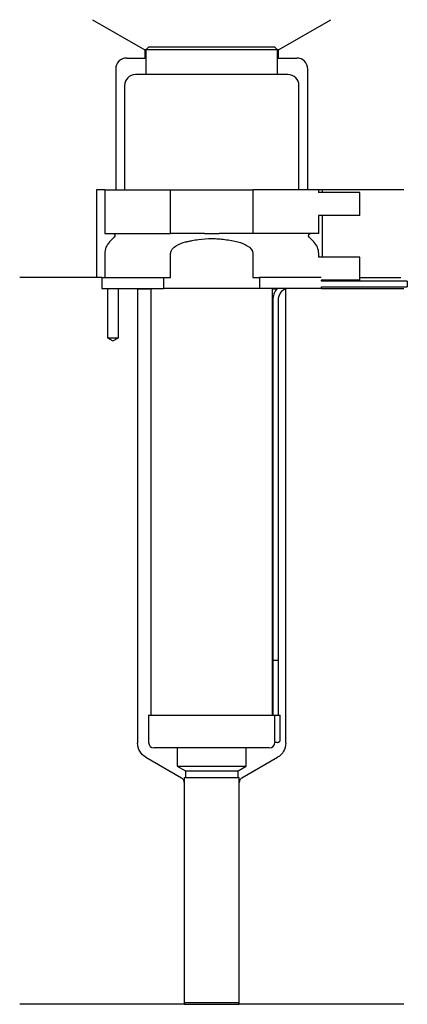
# Model space of a CAD drawing. Header units: millimetres. Extents: x 29 to 100, y 160 to 340.
import ezdxf

# ---------------------------------------------------------------- set-up
doc = ezdxf.new("R2010")
doc.units = ezdxf.units.MM
for name, color, linetype in [('201', 7, 'Continuous'), ('30', 7, 'Continuous'), ('32', 7, 'Continuous')]:
    doc.layers.add(name, color=color, linetype=linetype)

msp = doc.modelspace()

# ---------------------------------------------------------------- linework, layer by layer
at = {"layer": '201', "color": 113}
for p, q in [((42.52, 339.61), (52.05, 334.11)), ((76.45, 334.11), (85.98, 339.61)), ((52.25, 334.11), (52.05, 334.11)), ((52.05, 334.11), (52.05, 332.61)), ((76.45, 334.11), (76.25, 334.11)), ((76.45, 332.61), (76.45, 334.11)), ((48.75, 332.61), (52.05, 332.61)), ((52.05, 332.61), (52.25, 332.61)), ((76.25, 332.61), (76.45, 332.61)), ((76.45, 332.61), (79.75, 332.61)), ((46.75, 330.61), (46.75, 308.61)), ((81.75, 308.61), (81.75, 330.61)), ((43.25, 308.61), (43.25, 292.61)), ((44.75, 308.61), (43.25, 308.61)), ((99.25, 308.61), (83.75, 308.61)), ((84.37, 308.61), (84.37, 308.11)), ((84.37, 303.91), (84.37, 296.31)), ((44.25, 292.61), (29.25, 292.61)), ((43.25, 292.61), (29.25, 292.61)), ((44.25, 292.61), (44.25, 290.61)), ((91.25, 292.61), (98.73, 292.61)), ((91.25, 292.61), (98.73, 292.61)), ((45.25, 290.61), (45.25, 281.61)), ((47.25, 281.61), (47.25, 290.61)), ((50.65, 290.61), (50.75, 290.51)), ((50.75, 290.51), (53.15, 290.51)), ((50.75, 290.51), (50.75, 207.7)), ((75.35, 290.51), (76.1, 290.51)), ((77.54, 290.51), (77.75, 290.51)), ((77.75, 290.51), (77.85, 290.61)), ((77.75, 207.7), (77.75, 290.51)), ((84.25, 290.61), (99.25, 290.61)), ((45.25, 281.61), (46.25, 281.03)), ((46.25, 281.03), (47.25, 281.61)), ((52.25, 205.1), (58.74, 201.35)), ((69.75, 201.35), (76.25, 205.1)), ((59.24, 200.48), (59.24, 160.06)), ((69.25, 160.06), (69.25, 200.48)), ((59.24, 160.06), (29.25, 160.06)), ((59.24, 160.06), (69.25, 160.06)), ((99.25, 160.06), (69.25, 160.06))]:
    msp.add_line(p, q, dxfattribs=at)
for centre, radius, start, end in [((48.75, 330.61), 2, 90, 180), ((79.75, 330.61), 2, 0, 90), ((58.24, 200.48), 1, 0, 60), ((70.25, 200.48), 1, 120, 180)]:
    msp.add_arc(centre, radius, start, end, dxfattribs=at)
at = {"layer": '201', "color": 113, "extrusion": (0, 0, -1)}
for centre, start, end in [((-53.75, 207.7), 300, 360), ((-74.75, 207.7), 180, 240)]:
    msp.add_arc(centre, 3, start, end, dxfattribs=at)
at = {"layer": '30', "color": 113}
for p, q in [((52.75, 334.61), (52.25, 334.11)), ((52.25, 334.11), (52.25, 329.61)), ((76.25, 334.11), (52.25, 334.11)), ((75.75, 334.61), (52.75, 334.61)), ((76.25, 334.11), (75.75, 334.61)), ((76.25, 329.61), (76.25, 334.11)), ((78.15, 329.61), (50.35, 329.61)), ((48.35, 327.61), (48.35, 308.61)), ((80.15, 308.61), (80.15, 327.61)), ((44.75, 308.61), (44.75, 300.61)), ((44.75, 308.61), (56.75, 308.61)), ((56.75, 308.61), (71.75, 308.61)), ((56.75, 300.61), (56.75, 308.61)), ((71.75, 308.61), (71.75, 300.61)), ((83.75, 308.61), (71.75, 308.61)), ((83.75, 308.11), (83.75, 308.61)), ((83.75, 300.61), (83.75, 303.91)), ((44.75, 300.61), (56.75, 300.61)), ((46.48, 299.92), (45.63, 299.07)), ((62.91, 300.61), (56.75, 300.61)), ((71.75, 300.61), (65.59, 300.61)), ((83.75, 300.61), (71.75, 300.61)), ((82.87, 299.07), (82.02, 299.92)), ((44.75, 296.95), (44.75, 292.61)), ((56.75, 292.61), (56.75, 296.95)), ((71.75, 296.95), (71.75, 292.61)), ((83.75, 296.31), (83.75, 296.95)), ((44.25, 292.61), (55.53, 292.61)), ((44.25, 292.61), (44.25, 290.61)), ((55.53, 292.61), (56.75, 292.61)), ((55.53, 290.61), (55.53, 292.61)), ((71.75, 292.61), (72.97, 292.61)), ((84.21, 292.61), (72.97, 292.61)), ((72.97, 292.61), (72.97, 290.61)), ((84.25, 291.91), (84.25, 292.11)), ((99.9, 291.91), (84.25, 291.91)), ((84.25, 290.91), (99.9, 290.91)), ((84.25, 290.61), (84.25, 290.91)), ((99.9, 291.91), (99.9, 290.91)), ((44.25, 290.61), (55.53, 290.61)), ((45.25, 290.61), (45.25, 281.61)), ((47.25, 281.61), (47.25, 290.61)), ((53.15, 290.61), (53.15, 212.81)), ((72.97, 290.61), (55.53, 290.61)), ((84.25, 290.61), (72.97, 290.61)), ((75.35, 212.81), (75.35, 290.61)), ((75.4, 288.41), (75.4, 222.81)), ((76.4, 222.81), (76.4, 288.41)), ((45.25, 281.61), (47.25, 281.61)), ((75.4, 222.81), (76.4, 222.81)), ((75.4, 222.81), (76.4, 222.81)), ((75.4, 222.81), (75.4, 212.81)), ((76.4, 212.81), (76.4, 222.81)), ((52.75, 212.81), (52.75, 207.81)), ((52.75, 212.81), (75.72, 212.81)), ((75.72, 212.81), (75.72, 208.31)), ((75.72, 212.81), (76.75, 212.81)), ((76.75, 208.31), (76.75, 212.81)), ((74.75, 206.81), (53.75, 206.81)), ((57.95, 206.81), (57.95, 203.47)), ((70.55, 203.47), (70.55, 206.81)), ((76.25, 207.81), (75.74, 207.81)), ((57.95, 203.47), (70.55, 203.47)), ((57.95, 203.47), (59.44, 202.61)), ((69.05, 202.61), (70.55, 203.47)), ((59.24, 201.41), (69.25, 201.41)), ((59.24, 201.41), (59.24, 160.41)), ((59.44, 202.61), (69.05, 202.61)), ((59.44, 202.61), (59.44, 201.41)), ((69.05, 201.41), (69.05, 202.61)), ((69.25, 160.41), (69.25, 201.41)), ((59.24, 160.41), (69.25, 160.41))]:
    msp.add_line(p, q, dxfattribs=at)
for centre, radius, start, end in [((50.35, 327.61), 2, 90, 180), ((78.15, 327.61), 2, 0, 90), ((47.75, 296.95), 3, 135, 180), ((80.75, 296.95), 3, 0, 45), ((78.9, 288.41), 3.5, 141.0539, 180), ((76.25, 208.31), 0.5, -90, 0), ((53.75, 207.81), 1, 180, 270), ((74.75, 207.81), 1, -90, 0)]:
    msp.add_arc(centre, radius, start, end, dxfattribs=at)
at = {"layer": '30', "color": 113, "extrusion": (0, 0, -1)}
for centre, radius, start, end in [((-46.2, 300.21), 0.4, 90, 225), ((-82.3, 300.21), 0.4, -45, 90), ((-78.9, 288.41), 2.5, 0, 61.6416)]:
    msp.add_arc(centre, radius, start, end, dxfattribs=at)
at = {"layer": '30', "color": 113}
for points, knots in [([(62.91, 300.61), (63.35, 300.61), (63.8, 300.6), (64.36, 300.6), (64.47, 300.6), (64.69, 300.6), (64.81, 300.6), (65.14, 300.61), (65.37, 300.61), (65.59, 300.61)], [0, 0, 0, 0, 0.5, 0.5, 0.625, 0.625, 0.75, 0.75, 1, 1, 1, 1]), ([(56.75, 296.95), (56.75, 297.56), (57.25, 298.07), (58.3, 298.72), (58.88, 298.92), (59.48, 299.07)], [0, 0, 0, 0, 0.5, 0.5, 1, 1, 1, 1]), ([(59.48, 299.07), (59.67, 299.12), (59.87, 299.17), (60.27, 299.26), (60.46, 299.3), (61.06, 299.41), (61.45, 299.48), (62.64, 299.64), (63.44, 299.69), (64.45, 299.69), (64.65, 299.69), (65.06, 299.67), (65.26, 299.66), (65.86, 299.62), (66.26, 299.58), (67.46, 299.42), (68.24, 299.27), (69.02, 299.07)], [0, 0, 0, 0, 0.0625, 0.0625, 0.125, 0.125, 0.25, 0.25, 0.5, 0.5, 0.5625, 0.5625, 0.625, 0.625, 0.75, 0.75, 1, 1, 1, 1]), ([(69.02, 299.07), (69.62, 298.92), (70.2, 298.72), (71.25, 298.07), (71.75, 297.56), (71.75, 296.95)], [0, 0, 0, 0, 0.5, 0.5, 1, 1, 1, 1]), ([(75.72, 208.31), (75.72, 208.25), (75.72, 208.19), (75.72, 208.09), (75.72, 208.04), (75.73, 207.95), (75.73, 207.92), (75.74, 207.86), (75.74, 207.83), (75.74, 207.82), (75.74, 207.81), (75.74, 207.81)], [0, 0, 0, 0, 0.208381, 0.208381, 0.416996, 0.416996, 0.625825, 0.625825, 0.83609, 0.83609, 1, 1, 1, 1])]:
    msp.add_open_spline(points, degree=3, knots=knots, dxfattribs=at)
at = {"layer": '32', "color": 113}
for p, q in [((91.25, 308.11), (83.71, 308.11)), ((91.25, 303.91), (91.25, 308.11)), ((91.25, 303.91), (83.71, 303.91)), ((91.25, 296.31), (83.71, 296.31)), ((91.25, 292.11), (91.25, 296.31)), ((91.25, 292.11), (84.21, 292.11))]:
    msp.add_line(p, q, dxfattribs=at)

doc.saveas('drawing.dxf')
